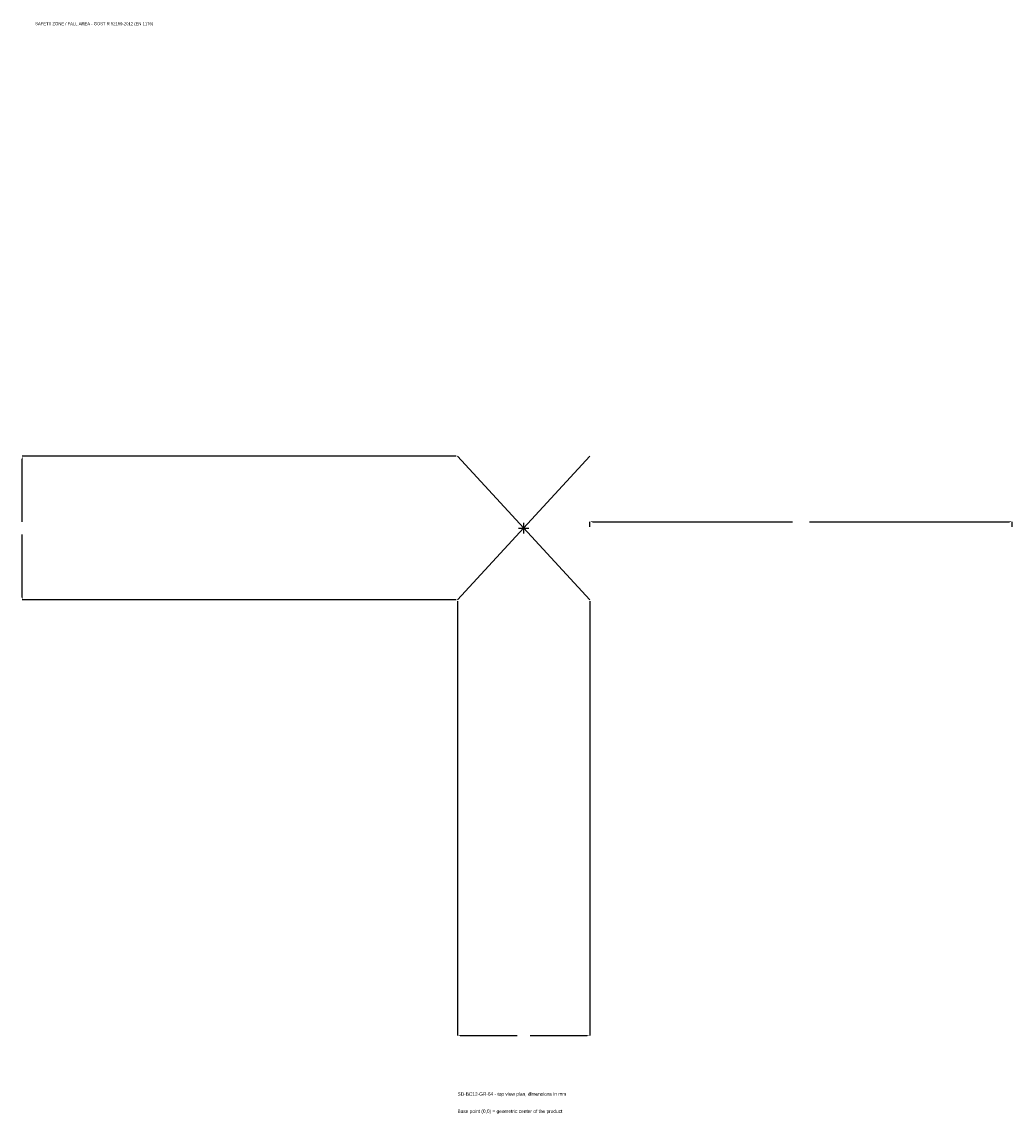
# Model space of a CAD drawing. Extents: x -1782 to 1735, y -2080 to 1798.
import ezdxf

# ---------------------------------------------------------------- set-up
doc = ezdxf.new("R2010")
doc.units = 0
for name, color, linetype in [('GP_MAF_zona_bezopasnosti', 1, 'Continuous'), ('ZSK_DANNYE', 3, 'Continuous'), ('ZSK_KONTUR', 7, 'Continuous'), ('ZSK_RAZMERY', 8, 'Continuous')]:
    doc.layers.add(name, color=color, linetype=linetype)
doc.dimstyles.new('ORION', dxfattribs={"dimtxt": 15.3, "dimasz": 9.18, "dimexe": 1.25, "dimexo": 4.59, "dimtad": 1, "dimcen": 2.5, "dimazin": 3, "dimtfac": 1, "dimtmove": 0, "dimatfit": 3})

# ---------------------------------------------------------------- blocks, each defined once
blk = doc.blocks.new('_CLOSEDFILLED')
at = {"color": 0, "linetype": 'BYBLOCK'}
blk.add_solid([(-1, 0.16), (0, 0), (-1, -0.16)], dxfattribs=at)
blk = doc.blocks.new('*D1')
for p, q in [((-235, -259.59), (-235, -1800.9)), ((235, -259.59), (235, -1800.9)), ((-225.82, -1800.9), (-22.95, -1800.9)), ((22.95, -1800.9), (225.82, -1800.9))]:
    blk.add_line(p, q)
at = {"layer": 'Defpoints'}
for p in [(-235, -255), (235, -255), (-235, -1800.9)]:
    blk.add_point(p, dxfattribs=at)
at = {"layer": 'ZSK_RAZMERY', "xscale": 9.18, "yscale": 9.18, "rotation": 180}
blk.add_blockref('_CLOSEDFILLED', (-235, -1800.9), dxfattribs=at)
at = {"layer": 'ZSK_RAZMERY', "xscale": 9.18, "yscale": 9.18}
blk.add_blockref('_CLOSEDFILLED', (235, -1800.9), dxfattribs=at)
blk = doc.blocks.new('*D2')
for p, q in [((-239.59, 255), (-1780.9, 255)), ((-1780.9, 22.95), (-1780.9, 245.82)), ((-1780.9, -245.82), (-1780.9, -22.95)), ((-239.59, -255), (-1780.9, -255))]:
    blk.add_line(p, q)
at = {"layer": 'Defpoints'}
for p in [(-235, 255), (-1780.9, -255), (-235, -255)]:
    blk.add_point(p, dxfattribs=at)
at = {"layer": 'ZSK_RAZMERY', "xscale": 9.18, "yscale": 9.18}
for p, rotation in [((-1780.9, 255), 90), ((-1780.9, -255), 270)]:
    blk.add_blockref('_CLOSEDFILLED', p, dxfattribs=dict(at, rotation=rotation))
blk = doc.blocks.new('*D3')
for p, q in [((235, 4.59), (235, 22.95)), ((244.18, 22.95), (954.4, 22.95)), ((1015.6, 22.95), (1725.82, 22.95)), ((1735, 4.59), (1735, 22.95))]:
    blk.add_line(p, q)
at = {"layer": 'Defpoints'}
for p in [(235, 22.95), (235, 0), (1735, 0)]:
    blk.add_point(p, dxfattribs=at)
at = {"layer": 'ZSK_RAZMERY', "xscale": 9.18, "yscale": 9.18, "rotation": 180}
blk.add_blockref('_CLOSEDFILLED', (235, 22.95), dxfattribs=at)
at = {"layer": 'ZSK_RAZMERY', "xscale": 9.18, "yscale": 9.18}
blk.add_blockref('_CLOSEDFILLED', (1735, 22.95), dxfattribs=at)
blk = doc.blocks.new('B1')
at = {"layer": 'ZSK_KONTUR'}
for p, q in [((-235, -255), (235, 255)), ((-235, 255), (235, -255))]:
    blk.add_line(p, q, dxfattribs=at)
at = {"layer": 'ZSK_RAZMERY'}
for p, q in [((-18.8, 0), (18.8, 0)), ((0, -18.8), (0, 18.8))]:
    blk.add_line(p, q, dxfattribs=at)
at = {"layer": 'GP_MAF_zona_bezopasnosti', "color": 1}
blk.add_text('SAFETY ZONE / FALL AREA - GOST R 52169-2012 (EN 1176)', height=10.71, dxfattribs=at).set_placement((-1735, 1785.6))
at = {"layer": 'ZSK_RAZMERY'}
dim = blk.add_linear_dim(base=(-1780.9, -255), p1=(-235, -255), p2=(-235, 255), angle=90, dimstyle='ORION', dxfattribs=at)
dim.commit()
dim.dimension.update_dxf_attribs({"geometry": '*D2', "text_midpoint": (-1780.9, 0)})
for base, p1, p2, picture, middle in [((235, 22.95), (235, 0), (1735, 0), '*D3', (985, 22.95)), ((-235, -1800.9), (-235, -255), (235, -255), '*D1', (0, -1800.9))]:
    dim = blk.add_linear_dim(base=base, p1=p1, p2=p2, dimstyle='ORION', dxfattribs=at)
    dim.commit()
    dim.dimension.update_dxf_attribs({"geometry": picture, "text_midpoint": middle})

msp = doc.modelspace()

# ---------------------------------------------------------------- block references
msp.add_blockref('B1', (0, 0))

# ---------------------------------------------------------------- texts
at = {"layer": 'ZSK_DANNYE', "color": 3}
msp.add_text('SD-BC12-GR-64 - top view plan, dimensions in mm', height=12.24, dxfattribs=at).set_placement((-235, -2015.1))
at = {"layer": 'ZSK_DANNYE', "color": 7}
msp.add_text('Base point (0,0) = geometric center of the product', height=12.24, dxfattribs=at).set_placement((-235, -2076.3))

doc.saveas('drawing.dxf')
